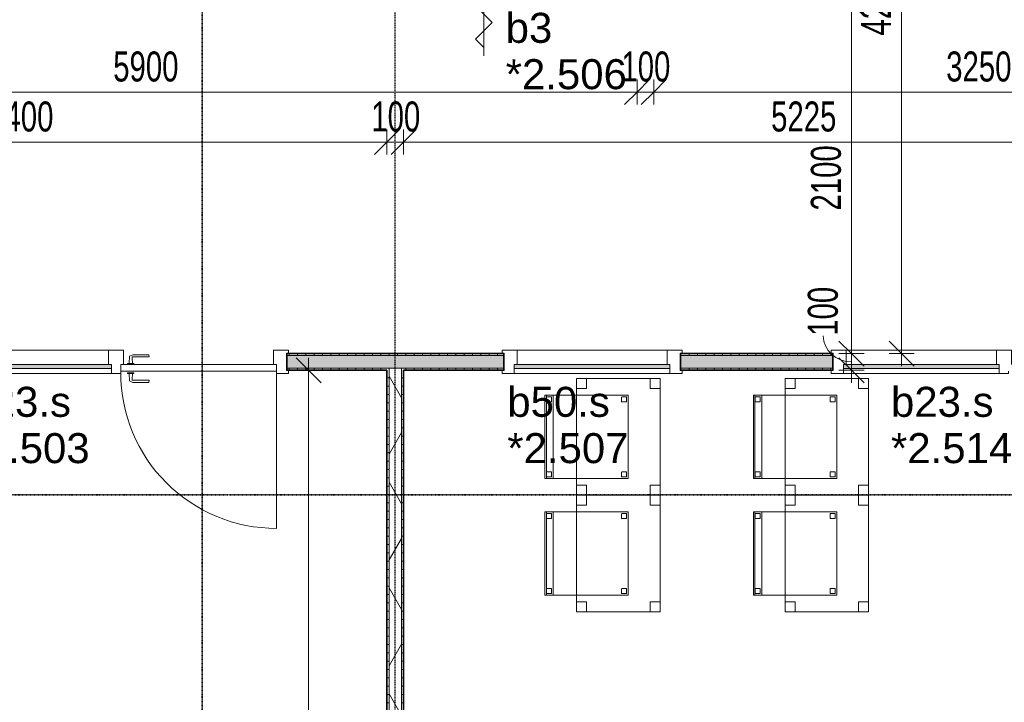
# Model space of a CAD drawing. Header units: millimetres. Extents: x -80560 to 110805, y -11020 to 52719.
# Tile 19 of 182: x 43442 to 49347, y 16058 to 20153. Entities that reach past the tile are written whole.
import ezdxf

# ---------------------------------------------------------------- set-up
doc = ezdxf.new("R2010")
doc.units = ezdxf.units.MM
for name, pattern in [('CENTER2', [20, 8, -4, 4, -4]), ('DASHDOT2', [8, 4, -2, 0, -2]), ('DASHED2', [6, 4, -2])]:
    doc.linetypes.add(name, pattern=pattern)
for name, color, linetype, lineweight in [('A-ANNO-DIMS', 211, 'Continuous', 9), ('A-ANNO-DIMS-100', 211, 'Continuous', 9), ('A-ANNO-NOTE', 131, 'Continuous', 18), ('A-DOOR', 31, 'Continuous', 18), ('A-GLAZ', 151, 'Continuous', 18), ('A-GLAZ-IDEN', 152, 'Continuous', 18), ('A-WALL', 113, 'Continuous', 35), ('A-WALL-PATT', 111, 'Continuous', 35), ('G-ANNO-SYMB', 111, 'Continuous', 9), ('I-FURN', 30, 'Continuous', 18), ('I-WALL', 2, 'Continuous', 18), ('S-GRID', 1, 'Continuous', 9)]:
    doc.layers.add(name, color=color, linetype=linetype, lineweight=lineweight)
doc.styles.add('Arial', font='arial.ttf', dxfattribs={"height": 180})
doc.styles.add('Arial_6', font='arial.ttf', dxfattribs={"width": 0.7, "height": 180})
doc.dimstyles.new('n3o_1_8', dxfattribs={"dimscale": 304.8, "dimtxt": 183.646692, "dimasz": 0.492126, "dimexe": 0.246063, "dimexo": 0.0625, "dimgap": 0.032808, "dimtad": 1, "dimdec": 0, "dimdsep": 46, "dimtxsty": 'Arial_6', "dimblk1": 'OBLIQUE', "dimblk2": 'OBLIQUE', "dimsah": 1, "dimcen": 0.09, "dimdle": 0.246063, "dimazin": 0, "dimtfac": 1, "dimtdec": 4, "dimtix": 1, "dimtmove": 0, "dimatfit": 3, "dimfxl": 0.246063, "dimfxlon": 1, "dimtvp": 1, "dimtolj": 1, "dimtzin": 0, "dimarcsym": 2})
doc.dimstyles.new('n3o_1_8_1', dxfattribs={"dimscale": 304.8, "dimtxt": 183.646692, "dimasz": 0.492126, "dimexe": 0.246063, "dimexo": 0.0625, "dimgap": 0.032808, "dimtad": 1, "dimdec": 0, "dimdsep": 46, "dimtxsty": 'Arial_6', "dimblk1": 'OBLIQUE', "dimblk2": 'OBLIQUE', "dimsah": 1, "dimcen": 0.09, "dimdle": 0.246063, "dimazin": 0, "dimtfac": 1, "dimtdec": 4, "dimtix": 1, "dimtmove": 1, "dimatfit": 3, "dimfxl": 0.246063, "dimfxlon": 1, "dimtvp": 1, "dimtolj": 1, "dimtzin": 0, "dimarcsym": 2})
doc.dimstyles.new('n3o_1_8_2', dxfattribs={"dimscale": 304.8, "dimtxt": 183.646692, "dimasz": 0.492126, "dimexe": 0.246063, "dimexo": 0.0625, "dimgap": 0.032808, "dimtad": 1, "dimdec": 0, "dimdsep": 46, "dimtxsty": 'Arial_6', "dimblk1": 'OBLIQUE', "dimblk2": 'OBLIQUE', "dimsah": 1, "dimcen": 0.09, "dimdle": 0.246063, "dimazin": 0, "dimtfac": 1, "dimtdec": 4, "dimtix": 1, "dimtmove": 2, "dimatfit": 3, "dimfxl": 0.246063, "dimfxlon": 1, "dimtvp": 1, "dimtolj": 1, "dimtzin": 0, "dimarcsym": 2})
doc.dimstyles.new('n3o_1_8_3', dxfattribs={"dimscale": 304.8, "dimtxt": 183.646692, "dimasz": 0.492126, "dimexe": 0.246063, "dimexo": 0.0625, "dimgap": 0.032808, "dimtad": 1, "dimdec": 0, "dimdsep": 46, "dimtxsty": 'Arial_6', "dimblk1": 'OBLIQUE', "dimblk2": 'OBLIQUE', "dimsah": 1, "dimcen": 0.09, "dimdle": 0.246063, "dimazin": 0, "dimtfac": 1, "dimtdec": 4, "dimtix": 1, "dimtmove": 0, "dimatfit": 3, "dimfxl": 0.246063, "dimfxlon": 1, "dimtvp": 1, "dimtolj": 1, "dimtzin": 0, "dimarcsym": 2})
doc.dimstyles.new('n3o_1_8_4', dxfattribs={"dimscale": 304.8, "dimtxt": 183.646692, "dimasz": 0.492126, "dimexe": 0.246063, "dimexo": 0.0625, "dimgap": 0.032808, "dimtad": 1, "dimdec": 0, "dimdsep": 46, "dimtxsty": 'Arial_6', "dimblk1": 'OBLIQUE', "dimblk2": 'OBLIQUE', "dimsah": 1, "dimcen": 0.09, "dimdle": 0.246063, "dimazin": 0, "dimtfac": 1, "dimtdec": 4, "dimtix": 1, "dimtmove": 0, "dimatfit": 3, "dimfxl": 0.246063, "dimfxlon": 1, "dimtvp": 1, "dimtolj": 1, "dimtzin": 0, "dimarcsym": 2})
pattern_1 = [(180, (45744.82, 14005.25), (-1e-13, -50), [])]
pattern_2 = [(270, (46107.32, 18150), (50, 2e-13), [])]

# ---------------------------------------------------------------- blocks, each defined once
blk = doc.blocks.new('32_n3o_deur_enkel met zijlicht - 90x139_17_K_930_2410x2070_deur glasstrook-33349589-DO_02 tweede verdieping')
at = {"layer": 'A-GLAZ'}
for p, q in [((-1035, 70), (-945, 70)), ((-1035, 53), (-1035, 70)), ((-945, 70), (-945, -15)), ((-45, 70), (-945, 70)), ((-45, 70), (45, 70)), ((-45, -15), (-45, 70)), ((45, 70), (45, -15)), ((945, 70), (1035, 70)), ((945, -15), (945, 70)), ((1035, 70), (1035, 53)), ((-1023, 53), (-1035, 53)), ((-1023, -52), (-1023, 53)), ((1023, 53), (1023, -52)), ((1035, 53), (1023, 53)), ((-1035, -52), (-1023, -52)), ((-1035, -69), (-1035, -52)), ((-962, -39), (-962, -69)), ((-28, -69), (-28, -39)), ((28, -55), (28, -69)), ((962, -69), (962, -55)), ((1023, -52), (1035, -52)), ((1035, -52), (1035, -69)), ((-962, -69), (-1035, -69)), ((-962, -69), (-28, -69)), ((28, -69), (-28, -69)), ((1035, -69), (962, -69))]:
    blk.add_line(p, q, dxfattribs=at)
blk = doc.blocks.new('30_n3o_raam_vast - 24mm-31742711-DO_02 tweede verdieping')
at = {"layer": 'A-DOOR'}
blk.add_hatch(color=256, dxfattribs=at).paths.add_polyline_path([(-934, -24), (0, -24), (0, 0), (-934, 0)], flags=0)
for p, q in [((-934, -24), (-934, 0)), ((-934, 0), (0, 0)), ((0, 0), (0, -24)), ((0, -24), (-934, -24))]:
    blk.add_line(p, q, dxfattribs=at)
blk = doc.blocks.new('30_n3o_deur_dicht - 40mm_draai_LS-31987325-DO_02 tweede verdieping')
at = {"layer": 'A-DOOR'}
for p, q in [((-934, -40), (-934, 0)), ((-934, 0), (0, 0)), ((0, 0), (0, -40)), ((0, -40), (-934, -40))]:
    blk.add_line(p, q, dxfattribs=at)
blk = doc.blocks.new('30_n3o_beslag_deurkruk_met_schild - std-887349-DO_02 tweede verdieping')
at = {"layer": 'A-DOOR'}
for p, q in [((18.5, 5), (-18.5, 5)), ((-18.5, 5), (-18.5, 0)), ((-10, 5), (-7.8, 48.4)), ((-7.8, 48.4), (12.7, 58)), ((8.3, 39.7), (10, 5)), ((12.7, 58), (108, 58)), ((111, 45), (13.3, 45)), ((18.5, 0), (18.5, 5)), ((108, 58), (111, 45))]:
    blk.add_line(p, q, dxfattribs=at)
at = {"layer": 'A-DOOR', "flags": 128}
blk.add_lwpolyline([(13.3, 45), (11.3, 44.6), (9.6, 43.4), (8.6, 41.7), (8.3, 39.7)], dxfattribs=at)
blk = doc.blocks.new('30_n3o_beslag_deurkruk_met_schild - std-V364-DO_02 tweede verdieping')
at = {"layer": 'A-DOOR'}
for p, q in [((18.5, 0), (-18.5, 0)), ((-18.5, 0), (-18.5, -5)), ((18.5, -5), (18.5, 0)), ((-18.5, -5), (18.5, -5)), ((-7.8, -48.4), (-10, -5)), ((12.7, -58), (-7.8, -48.4)), ((10, -5), (8.3, -39.7)), ((108, -58), (12.7, -58)), ((13.3, -45), (111, -45)), ((111, -45), (108, -58))]:
    blk.add_line(p, q, dxfattribs=at)
at = {"layer": 'A-DOOR', "flags": 128}
blk.add_lwpolyline([(8.3, -39.7), (8.6, -41.7), (9.6, -43.4), (11.3, -44.6), (13.3, -45)], dxfattribs=at)
blk = doc.blocks.new('00_n3o_symbool_swingangle - std-31756284-DO_02 tweede verdieping')
at = {"layer": 'A-DOOR'}
blk.add_line((-415, 10), (-415, 944), dxfattribs=at)
blk.add_arc((-415, 10), 934, 360, 90, dxfattribs=at)
blk = doc.blocks.new('32_n3o_raam_h1xb1 - 90x139_17_K_2410x1080-32004730-DO_02 tweede verdieping')
at = {"layer": 'A-GLAZ'}
for p, q in [((-540, 69.5), (-450, 69.5)), ((-540, 52.5), (-540, 69.5)), ((-450, 69.5), (-450, -15.5)), ((450, 69.5), (-450, 69.5)), ((450, 69.5), (540, 69.5)), ((450, -15.5), (450, 69.5)), ((540, 69.5), (540, 52.5)), ((-528, 52.5), (-540, 52.5)), ((-528, -52.5), (-528, 52.5)), ((528, 52.5), (528, -52.5)), ((540, 52.5), (528, 52.5)), ((-540, -52.5), (-528, -52.5)), ((-540, -69.5), (-540, -52.5)), ((-467, -39.5), (-467, -69.5)), ((467, -69.5), (467, -39.5)), ((528, -52.5), (540, -52.5)), ((540, -52.5), (540, -69.5)), ((-467, -69.5), (-540, -69.5)), ((-467, -69.5), (467, -69.5)), ((540, -69.5), (467, -69.5))]:
    blk.add_line(p, q, dxfattribs=at)
blk = doc.blocks.new('82_tafel1 - tafel 500x700 2-30664860-DO_02 tweede verdieping')
at = {"layer": 'I-FURN', "linetype": 'DASHED2'}
for p, q in [((-350, -250), (-350, 250)), ((-350, 250), (350, 250)), ((350, 250), (-350, 250)), ((-350, 250), (-350, -250)), ((-350, 250), (-350, 190)), ((-290, 250), (-350, 250)), ((-290, 190), (-290, 250)), ((-290, 250), (290, 250)), ((-290, 250), (-290, 190)), ((290, 250), (290, 190)), ((290, 190), (290, 250)), ((350, 250), (290, 250)), ((350, 250), (350, -250)), ((350, -250), (350, 250)), ((350, 190), (350, 250)), ((-350, -190), (-350, 190)), ((-350, 190), (-290, 190)), ((-290, 190), (-350, 190)), ((290, 190), (350, 190)), ((350, 190), (290, 190)), ((350, 190), (350, -190)), ((-290, -190), (-350, -190)), ((-350, -190), (-290, -190)), ((-350, -190), (-350, -250)), ((-290, -250), (-290, -190)), ((-290, -190), (-290, -250)), ((350, -190), (290, -190)), ((290, -190), (290, -250)), ((290, -250), (290, -190)), ((290, -190), (350, -190)), ((350, -250), (350, -190)), ((350, -250), (-350, -250)), ((-350, -250), (350, -250)), ((-350, -250), (-290, -250)), ((290, -250), (-290, -250)), ((290, -250), (350, -250))]:
    blk.add_line(p, q, dxfattribs=at)
blk = doc.blocks.new('82_zitmeubel - stoel 500x500-V382-DO_02 tweede verdieping')
at = {"layer": 'I-FURN', "linetype": 'DASHED2'}
for p, q in [((-192.1, 263), (-192.1, 73)), ((-192.1, 254.1), (-192.1, 263)), ((307.9, 263), (-192.1, 263)), ((307.9, 263), (-192.1, 263)), ((-192.1, 213), (-192.1, 254.1)), ((-192.1, 254.1), (307.9, 254.1)), ((-182.1, 252), (-182.1, 224)), ((-182.1, 224), (-182.1, 252)), ((-153.1, 253), (-181.1, 253)), ((-181.1, 253), (-153.1, 253)), ((-152.1, 224), (-152.1, 252)), ((-152.1, 252), (-152.1, 224)), ((267.9, 252), (267.9, 224)), ((267.9, 224), (267.9, 252)), ((296.9, 253), (268.9, 253)), ((268.9, 253), (296.9, 253)), ((297.9, 224), (297.9, 252)), ((297.9, 252), (297.9, 224)), ((307.9, 73), (307.9, 263)), ((307.9, 263), (307.9, 254.1)), ((307.9, 254.1), (307.9, 213)), ((-192.1, 73), (-192.1, 213)), ((-192.1, 213), (307.9, 213)), ((-181.1, 223), (-153.1, 223)), ((-153.1, 223), (-181.1, 223)), ((268.9, 223), (296.9, 223)), ((296.9, 223), (268.9, 223)), ((307.9, 213), (307.9, 73)), ((-192.1, 73), (-192.1, -237)), ((-192.1, -237), (-192.1, 73)), ((307.9, -237), (307.9, 73)), ((307.9, 73), (307.9, -237)), ((-182.1, -198), (-182.1, -226)), ((-182.1, -226), (-182.1, -198)), ((-153.1, -197), (-181.1, -197)), ((-181.1, -197), (-153.1, -197)), ((-181.1, -227), (-153.1, -227)), ((-153.1, -227), (-181.1, -227)), ((-152.1, -226), (-152.1, -198)), ((-152.1, -198), (-152.1, -226)), ((267.9, -198), (267.9, -226)), ((267.9, -226), (267.9, -198)), ((296.9, -197), (268.9, -197)), ((268.9, -197), (296.9, -197)), ((268.9, -227), (296.9, -227)), ((296.9, -227), (268.9, -227)), ((297.9, -226), (297.9, -198)), ((297.9, -198), (297.9, -226)), ((307.9, -237), (-192.1, -237)), ((307.9, -237), (-192.1, -237))]:
    blk.add_line(p, q, dxfattribs=at)
for centre, start, end in [((-181.1, 252), 90, 180), ((-181.1, 252), 135, 180), ((-181.1, 252), 90, 135), ((-153.1, 252), 0, 90), ((-153.1, 252), 0, 90), ((268.9, 252), 90, 180), ((268.9, 252), 90, 180), ((296.9, 252), 0, 90), ((296.9, 252), 75, 90), ((296.9, 252), 0, 75), ((-181.1, 224), 180, 270), ((-181.1, 224), 180, 270), ((-153.1, 224), 270, 0), ((-153.1, 224), 270, 315), ((-153.1, 224), 315, 0), ((268.9, 224), 180, 270), ((268.9, 224), 180, 270), ((296.9, 224), 270, 0), ((296.9, 224), 270, 285), ((296.9, 224), 285, 300), ((296.9, 224), 300, 345), ((296.9, 224), 345, 0), ((-181.1, -198), 90, 180), ((-181.1, -198), 150, 180), ((-181.1, -226), 180, 195), ((-181.1, -226), 180, 270), ((-181.1, -226), 195, 210), ((-181.1, -198), 135, 150), ((-181.1, -226), 210, 270), ((-181.1, -198), 90, 135), ((-153.1, -198), 0, 90), ((-153.1, -198), 0, 90), ((-153.1, -226), 270, 0), ((-153.1, -226), 270, 0), ((268.9, -198), 90, 180), ((268.9, -198), 90, 180), ((268.9, -226), 180, 270), ((268.9, -226), 180, 270), ((296.9, -198), 0, 90), ((296.9, -198), 0, 90), ((296.9, -226), 270, 0), ((296.9, -226), 270, 0)]:
    blk.add_arc(centre, 1, start, end, dxfattribs=at)
blk = doc.blocks.new('82_zitmeubel - stoel 500x500-V389-DO_02 tweede verdieping')
at = {"layer": 'I-FURN', "linetype": 'DASHED2'}
for p, q in [((-192.1, 263), (-192.1, 73)), ((-192.1, 254.1), (-192.1, 263)), ((307.9, 263), (-192.1, 263)), ((307.9, 263), (-192.1, 263)), ((-192.1, 213), (-192.1, 254.1)), ((-192.1, 254.1), (307.9, 254.1)), ((-182.1, 252), (-182.1, 224)), ((-182.1, 224), (-182.1, 252)), ((-153.1, 253), (-181.1, 253)), ((-181.1, 253), (-153.1, 253)), ((-152.1, 224), (-152.1, 252)), ((-152.1, 252), (-152.1, 224)), ((267.9, 252), (267.9, 224)), ((267.9, 224), (267.9, 252)), ((296.9, 253), (268.9, 253)), ((268.9, 253), (296.9, 253)), ((297.9, 224), (297.9, 252)), ((297.9, 252), (297.9, 224)), ((307.9, 73), (307.9, 263)), ((307.9, 263), (307.9, 254.1)), ((307.9, 254.1), (307.9, 213)), ((-192.1, 73), (-192.1, 213)), ((-192.1, 213), (307.9, 213)), ((-181.1, 223), (-153.1, 223)), ((-153.1, 223), (-181.1, 223)), ((268.9, 223), (296.9, 223)), ((296.9, 223), (268.9, 223)), ((307.9, 213), (307.9, 73)), ((-192.1, 73), (-192.1, -237)), ((-192.1, -237), (-192.1, 73)), ((307.9, -237), (307.9, 73)), ((307.9, 73), (307.9, -237)), ((-182.1, -198), (-182.1, -226)), ((-182.1, -226), (-182.1, -198)), ((-153.1, -197), (-181.1, -197)), ((-181.1, -197), (-153.1, -197)), ((-181.1, -227), (-153.1, -227)), ((-153.1, -227), (-181.1, -227)), ((-152.1, -226), (-152.1, -198)), ((-152.1, -198), (-152.1, -226)), ((267.9, -198), (267.9, -226)), ((267.9, -226), (267.9, -198)), ((296.9, -197), (268.9, -197)), ((268.9, -197), (296.9, -197)), ((268.9, -227), (296.9, -227)), ((296.9, -227), (268.9, -227)), ((297.9, -226), (297.9, -198)), ((297.9, -198), (297.9, -226)), ((307.9, -237), (-192.1, -237)), ((307.9, -237), (-192.1, -237))]:
    blk.add_line(p, q, dxfattribs=at)
for centre, start, end in [((-181.1, 252), 90, 180), ((-181.1, 252), 135, 180), ((-181.1, 252), 90, 135), ((-153.1, 252), 0, 90), ((-153.1, 252), 0, 90), ((268.9, 252), 90, 180), ((268.9, 252), 90, 180), ((296.9, 252), 0, 90), ((296.9, 252), 75, 90), ((296.9, 252), 0, 75), ((-181.1, 224), 180, 270), ((-181.1, 224), 180, 270), ((-153.1, 224), 270, 0), ((-153.1, 224), 270, 315), ((-153.1, 224), 315, 0), ((268.9, 224), 180, 270), ((268.9, 224), 180, 270), ((296.9, 224), 270, 0), ((296.9, 224), 270, 285), ((296.9, 224), 285, 300), ((296.9, 224), 300, 345), ((296.9, 224), 345, 0), ((-181.1, -198), 90, 180), ((-181.1, -198), 150, 180), ((-181.1, -226), 180, 195), ((-181.1, -226), 180, 270), ((-181.1, -226), 195, 210), ((-181.1, -198), 135, 150), ((-181.1, -226), 210, 270), ((-181.1, -198), 90, 135), ((-153.1, -198), 0, 90), ((-153.1, -198), 0, 90), ((-153.1, -226), 270, 0), ((-153.1, -226), 270, 315), ((-153.1, -226), 315, 330), ((-153.1, -226), 330, 345), ((-153.1, -226), 345, 0), ((268.9, -198), 90, 180), ((268.9, -198), 90, 180), ((268.9, -226), 180, 270), ((268.9, -226), 180, 270), ((296.9, -198), 0, 90), ((296.9, -198), 0, 90), ((296.9, -226), 270, 0), ((296.9, -226), 270, 0)]:
    blk.add_arc(centre, 1, start, end, dxfattribs=at)
blk = doc.blocks.new('DIMBLOCK254-DO_02 tweede verdieping')
at = {"layer": 'A-ANNO-DIMS-100'}
for p, q in [((41244.8, 19718.6), (41319.8, 19793.6)), ((41244.8, 19793.6), (41244.8, 19643.6)), ((41244.8, 19718.6), (41244.8, 19793.6)), ((47144.8, 19718.6), (47219.8, 19793.6)), ((47144.8, 19793.6), (47144.8, 19643.6)), ((47144.8, 19718.6), (47144.8, 19793.6)), ((41244.8, 19718.6), (41169.8, 19643.6)), ((41244.8, 19718.6), (47144.8, 19718.6)), ((47144.8, 19718.6), (47069.8, 19643.6))]:
    blk.add_line(p, q, dxfattribs=at)
at = {"layer": 'A-ANNO-DIMS-100', "color": 0, "insert": (44002.7, 19962.2), "char_height": 180, "width": 461.094, "attachment_point": 1, "line_spacing_factor": 0.941778, "style": 'Arial_6'}
blk.add_mtext('5900', dxfattribs=at)
blk = doc.blocks.new('_Oblique')
at = {"color": 0, "linetype": 'ByBlock', "lineweight": -2}
blk.add_line((-0.5, -0.5), (0.5, 0.5), dxfattribs=at)
blk = doc.blocks.new('DIMBLOCK255-DO_02 tweede verdieping')
at = {"layer": 'A-ANNO-DIMS-100'}
for p, q in [((47144.8, 19718.6), (47219.8, 19793.6)), ((47144.8, 19793.6), (47144.8, 19643.6)), ((47144.8, 19718.6), (47144.8, 19793.6)), ((47244.8, 19718.6), (47319.8, 19793.6)), ((47244.8, 19793.6), (47244.8, 19643.6)), ((47244.8, 19718.6), (47244.8, 19793.6)), ((47144.8, 19718.6), (47069.8, 19643.6)), ((47144.8, 19718.6), (47244.8, 19718.6)), ((47244.8, 19718.6), (47169.8, 19643.6))]:
    blk.add_line(p, q, dxfattribs=at)
at = {"layer": 'A-ANNO-DIMS-100', "color": 0, "insert": (47050.7, 19962.2), "char_height": 180, "width": 345.821, "attachment_point": 1, "line_spacing_factor": 0.941778, "style": 'Arial_6'}
blk.add_mtext('100', dxfattribs=at)
blk = doc.blocks.new('DIMBLOCK256-DO_02 tweede verdieping')
at = {"layer": 'A-ANNO-DIMS-100'}
for p, q in [((47244.8, 19718.6), (47319.8, 19793.6)), ((47244.8, 19793.6), (47244.8, 19643.6)), ((47244.8, 19718.6), (47244.8, 19793.6)), ((50494.8, 19718.6), (50569.8, 19793.6)), ((50494.8, 19793.6), (50494.8, 19643.6)), ((50494.8, 19718.6), (50494.8, 19793.6)), ((47244.8, 19718.6), (47169.8, 19643.6)), ((47244.8, 19718.6), (50494.8, 19718.6)), ((50494.8, 19718.6), (50419.8, 19643.6))]:
    blk.add_line(p, q, dxfattribs=at)
at = {"layer": 'A-ANNO-DIMS-100', "color": 0, "insert": (48998.8, 19962.2), "char_height": 180, "width": 461.094, "attachment_point": 1, "line_spacing_factor": 0.941778, "style": 'Arial_6'}
blk.add_mtext('3250', dxfattribs=at)
blk = doc.blocks.new('DIMBLOCK273-DO_02 tweede verdieping')
at = {"layer": 'A-ANNO-DIMS-100'}
for p, q in [((41244.8, 19418.6), (41319.8, 19493.6)), ((41244.8, 19493.6), (41244.8, 19343.6)), ((41244.8, 19418.6), (41244.8, 19493.6)), ((45644.8, 19418.6), (45719.8, 19493.6)), ((45644.8, 19343.6), (45644.8, 19493.6)), ((41244.8, 19418.6), (41169.8, 19343.6)), ((41244.8, 19418.6), (45644.8, 19418.6)), ((45644.8, 19418.6), (45569.8, 19343.6)), ((45644.8, 19418.6), (45644.8, 19343.6))]:
    blk.add_line(p, q, dxfattribs=at)
at = {"layer": 'A-ANNO-DIMS-100', "color": 0, "insert": (43252.7, 19662.2), "char_height": 180, "width": 461.094, "attachment_point": 1, "line_spacing_factor": 0.941778, "style": 'Arial_6'}
blk.add_mtext('4400', dxfattribs=at)
blk = doc.blocks.new('DIMBLOCK274-DO_02 tweede verdieping')
at = {"layer": 'A-ANNO-DIMS-100'}
for p, q in [((45644.8, 19418.6), (45719.8, 19493.6)), ((45644.8, 19343.6), (45644.8, 19493.6)), ((45744.8, 19418.6), (45819.8, 19493.6)), ((45744.8, 19343.6), (45744.8, 19493.6)), ((45644.8, 19418.6), (45569.8, 19343.6)), ((45644.8, 19418.6), (45744.8, 19418.6)), ((45644.8, 19418.6), (45644.8, 19343.6)), ((45744.8, 19418.6), (45669.8, 19343.6)), ((45744.8, 19418.6), (45744.8, 19343.6))]:
    blk.add_line(p, q, dxfattribs=at)
at = {"layer": 'A-ANNO-DIMS-100', "color": 0, "insert": (45550.7, 19662.2), "char_height": 180, "width": 345.821, "attachment_point": 1, "line_spacing_factor": 0.941778, "style": 'Arial_6'}
blk.add_mtext('100', dxfattribs=at)
blk = doc.blocks.new('DIMBLOCK275-DO_02 tweede verdieping')
at = {"layer": 'A-ANNO-DIMS-100'}
for p, q in [((45744.8, 19418.6), (45819.8, 19493.6)), ((45744.8, 19343.6), (45744.8, 19493.6)), ((50969.8, 19418.6), (51044.8, 19493.6)), ((50969.8, 19343.6), (50969.8, 19493.6)), ((45744.8, 19418.6), (45669.8, 19343.6)), ((45744.8, 19418.6), (50969.8, 19418.6)), ((45744.8, 19418.6), (45744.8, 19343.6)), ((50969.8, 19418.6), (50894.8, 19343.6)), ((50969.8, 19418.6), (50969.8, 19343.6))]:
    blk.add_line(p, q, dxfattribs=at)
at = {"layer": 'A-ANNO-DIMS-100', "color": 0, "insert": (47948.6, 19662.2), "char_height": 180, "width": 461.094, "attachment_point": 1, "line_spacing_factor": 0.941778, "style": 'Arial_6'}
blk.add_mtext('5225', dxfattribs=at)
blk = doc.blocks.new('DIMBLOCK337-DO_02 tweede verdieping')
at = {"layer": 'A-ANNO-DIMS-100'}
for p, q in [((48430.8, 20250), (48355.8, 20325)), ((48355.8, 20250), (48505.8, 20250)), ((48430.8, 20250), (48355.8, 20250)), ((48430.8, 20250), (48430.8, 18150)), ((48430.8, 20250), (48505.8, 20175)), ((48430.8, 18150), (48355.8, 18225)), ((48505.8, 18150), (48355.8, 18150)), ((48430.8, 18150), (48505.8, 18075)), ((48430.8, 18150), (48505.8, 18150))]:
    blk.add_line(p, q, dxfattribs=at)
at = {"layer": 'A-ANNO-DIMS-100', "color": 0, "insert": (48187.1, 19007.9), "char_height": 180, "width": 461.094, "attachment_point": 1, "rotation": 90, "line_spacing_factor": 0.941778, "style": 'Arial_6'}
blk.add_mtext('2100', dxfattribs=at)
blk = doc.blocks.new('DIMBLOCK338-DO_02 tweede verdieping')
at = {"layer": 'A-ANNO-DIMS-100'}
for p, q in [((48430.8, 18150), (48355.8, 18225)), ((48505.8, 18150), (48355.8, 18150)), ((48430.8, 18150), (48430.8, 17975)), ((48430.8, 18150), (48505.8, 18075)), ((48430.8, 18150), (48505.8, 18150)), ((48430.8, 18050), (48355.8, 18125)), ((48505.8, 18050), (48355.8, 18050)), ((48430.8, 18050), (48505.8, 17975)), ((48430.8, 18050), (48505.8, 18050))]:
    blk.add_line(p, q, dxfattribs=at)
blk.add_ellipse((48430.8, 18256.9), major_axis=(169.8, 0), ratio=0.924077, start_param=3.141593, end_param=4.712389, dxfattribs=at)
at = {"layer": 'A-ANNO-DIMS-100', "color": 0, "insert": (48168.6, 18256.9), "char_height": 180, "width": 345.821, "attachment_point": 1, "rotation": 90, "line_spacing_factor": 0.941778, "style": 'Arial_6'}
blk.add_mtext('100', dxfattribs=at)
blk = doc.blocks.new('DIMBLOCK349-DO_02 tweede verdieping')
at = {"layer": 'A-ANNO-DIMS-100'}
for p, q in [((48730.8, 22350), (48655.8, 22425)), ((48805.8, 22350), (48655.8, 22350)), ((48730.8, 22350), (48730.8, 18075)), ((48730.8, 22350), (48805.8, 22275)), ((48730.8, 22350), (48805.8, 22350)), ((48730.8, 18150), (48655.8, 18225)), ((48805.8, 18150), (48655.8, 18150)), ((48730.8, 18150), (48805.8, 18075)), ((48730.8, 18150), (48805.8, 18150))]:
    blk.add_line(p, q, dxfattribs=at)
at = {"layer": 'A-ANNO-DIMS-100', "color": 0, "insert": (48487.1, 20057.9), "char_height": 180, "width": 461.094, "attachment_point": 1, "rotation": 90, "line_spacing_factor": 0.941778, "style": 'Arial_6'}
blk.add_mtext('4200', dxfattribs=at)
blk = doc.blocks.new('DIMBLOCK634-DO_02 tweede verdieping')
at = {"layer": 'A-ANNO-DIMS-100'}
for p, q in [((45175, 18050), (45100, 18125)), ((45175, 18125), (45175, 11380.4)), ((45250, 18050), (45100, 18050)), ((45175, 18050), (45250, 17975)), ((45175, 18050), (45250, 18050)), ((45175, 11380.4), (45100, 11455.4)), ((45250, 11380.4), (45100, 11380.4)), ((45175, 11380.4), (45250, 11305.4)), ((45175, 11380.4), (45250, 11380.4))]:
    blk.add_line(p, q, dxfattribs=at)
at = {"layer": 'A-ANNO-DIMS-100', "color": 0, "insert": (44931.3, 14523.1), "char_height": 180, "width": 461.094, "attachment_point": 1, "rotation": 90, "line_spacing_factor": 0.941778, "style": 'Arial_6'}
blk.add_mtext('6670', dxfattribs=at)

msp = doc.modelspace()

# ---------------------------------------------------------------- hatches: boundary and pattern name
at = {"layer": 'A-WALL-PATT', "lineweight": 5}
h = msp.add_hatch(color=256, dxfattribs=at)
h.paths.add_polyline_path([(50692.7, 18062.5), (50969.8, 18062.5), (50969.8, 18137.5), (50369.8, 18137.5), (50369.8, 18062.5)], flags=0)
h.paths.add_polyline_path([(47756, 18062.5), (48319.8, 18062.5), (48319.8, 18137.5), (47404.8, 18137.5), (47404.8, 18062.5)], flags=0)
h.paths.add_polyline_path([(45044.8, 18062.5), (46344.8, 18062.5), (46344.8, 18137.5), (45044.8, 18137.5)], flags=0)
h.paths.add_polyline_path([(42994.8, 18062.5), (42994.8, 18137.5), (41232.3, 18137.5), (41232.3, 18062.5), (41882.6, 18062.5)], flags=0)
at = {"layer": 'A-WALL-PATT', "lineweight": 18}
h = msp.add_hatch(dxfattribs=at)
h.set_pattern_fill('FP_92', color=256, angle=-270, style=0, pattern_type=2)
h.set_pattern_definition(pattern_2)
h.paths.add_polyline_path([(50969.8, 18137.5), (50969.8, 18150), (50369.8, 18150), (50369.8, 18137.5), (50692.7, 18137.5)], flags=0)
h.paths.add_polyline_path([(47404.8, 18137.5), (48319.8, 18137.5), (48319.8, 18150), (47404.8, 18150)], flags=0)
h.paths.add_polyline_path([(46344.8, 18137.5), (46344.8, 18150), (45044.8, 18150), (45044.8, 18137.5)], flags=0)
h.paths.add_polyline_path([(41295.2, 18137.5), (42994.8, 18137.5), (42994.8, 18150), (41244.8, 18150), (41244.8, 18137.5)], flags=0)
h = msp.add_hatch(dxfattribs=at)
h.set_pattern_fill('FP_92', color=256, angle=-270, style=0, pattern_type=2)
h.set_pattern_definition(pattern_2)
h.paths.add_polyline_path([(48319.8, 18050), (48319.8, 18062.5), (47404.8, 18062.5), (47404.8, 18050), (47756, 18050)], flags=0)
h.paths.add_polyline_path([(50969.8, 18050), (50969.8, 18062.5), (50369.8, 18062.5), (50369.8, 18050), (50692.7, 18050)], flags=0)
h.paths.add_polyline_path([(45657.3, 18050), (45657.3, 18062.5), (45044.8, 18062.5), (45044.8, 18050), (45644.8, 18050)], flags=0)
h.paths.add_polyline_path([(46344.8, 18050), (46344.8, 18062.5), (45732.3, 18062.5), (45732.3, 18050), (45744.8, 18050)], flags=0)
h.paths.add_polyline_path([(42994.8, 18050), (42994.8, 18062.5), (41244.8, 18062.5), (41244.8, 18050), (41882.6, 18050)], flags=0)
h = msp.add_hatch(dxfattribs=at)
h.set_pattern_fill('FP_25', color=256, angle=90, style=0, pattern_type=2)
h.set_pattern_definition(pattern_1)
h.paths.add_polyline_path([(45644.8, 9960.5), (45657.3, 9960.5), (45657.3, 10000), (45644.8, 10000)], flags=0)
h.paths.add_polyline_path([(45644.8, 10300), (45657.3, 10300), (45657.3, 10320.4), (45644.8, 10320.4)], flags=0)
h.paths.add_polyline_path([(45657.3, 11380.4), (45657.3, 18050), (45644.8, 18050), (45644.8, 11380.4)], flags=0)
h = msp.add_hatch(dxfattribs=at)
h.set_pattern_fill('FP_2', color=256, style=0, pattern_type=2)
h.set_pattern_definition([(60, (24894.82, 0), (-274.963, 158.75), []), (120, (24894.82, 0), (-274.963, -158.75), [])])
h.paths.add_polyline_path([(45657.3, 9960.5), (45732.3, 9960.5), (45732.3, 10000), (45657.3, 10000)], flags=0)
h.paths.add_polyline_path([(45728.1, 10300), (45732.3, 10300), (45732.3, 10320.4), (45657.3, 10320.4), (45657.3, 10300)], flags=0)
h.paths.add_polyline_path([(45732.3, 11380.4), (45732.3, 18062.5), (45657.3, 18062.5), (45657.3, 11380.4)], flags=0)
h = msp.add_hatch(dxfattribs=at)
h.set_pattern_fill('FP_25', color=256, angle=90, style=0, pattern_type=2)
h.set_pattern_definition(pattern_1)
h.paths.add_polyline_path([(45732.3, 9960.5), (45744.8, 9960.5), (45744.8, 10000), (45732.3, 10000)], flags=0)
h.paths.add_polyline_path([(45744.8, 10300), (45744.8, 10320.4), (45732.3, 10320.4), (45733, 10300)], flags=0)
h.paths.add_polyline_path([(45732.3, 11380.4), (45744.8, 11380.4), (45744.8, 18050), (45732.3, 18050), (45732.3, 11588.7)], flags=0)

# ---------------------------------------------------------------- linework, layer by layer
at = {"layer": 'A-ANNO-NOTE', "lineweight": 9}
for p, q in [((46224.8, 19935.5), (46224.8, 20735.5)), ((46174.8, 20235.4), (46274.9, 20135.3)), ((46274.9, 20135.3), (46174.8, 20035.2)), ((46174.8, 20035.2), (46224.8, 19985.2))]:
    msp.add_line(p, q, dxfattribs=at)
at = {"layer": 'A-WALL', "lineweight": 18}
for p, q in [((46344.8, 18137.5), (45044.8, 18137.5)), ((48319.8, 18137.5), (47404.8, 18137.5)), ((46344.8, 18062.5), (45044.8, 18062.5)), ((45657.3, 11380.4), (45657.3, 18062.5)), ((45732.3, 11380.4), (45732.3, 18062.5)), ((48319.8, 18062.5), (47404.8, 18062.5))]:
    msp.add_line(p, q, dxfattribs=at)
at = {"layer": 'G-ANNO-SYMB', "linetype": 'DASHDOT2', "lineweight": 35}
for p, q in [((44537, 38972), (44537, 9115.8)), ((33930.3, 17302.3), (90250.9, 17302.3))]:
    msp.add_line(p, q, dxfattribs=at)
at = {"layer": 'I-WALL', "lineweight": 35}
for p, q in [((46344.8, 18150), (45044.8, 18150)), ((45044.8, 18150), (45044.8, 18050)), ((46344.8, 18050), (46344.8, 18150)), ((48319.8, 18150), (47404.8, 18150)), ((47404.8, 18150), (47404.8, 18050)), ((48319.8, 18050), (48319.8, 18150)), ((45044.8, 18050), (45644.8, 18050)), ((45644.8, 18050), (45644.8, 11380.4)), ((45744.8, 11380.4), (45744.8, 18050)), ((45744.8, 18050), (46344.8, 18050)), ((47404.8, 18050), (48319.8, 18050))]:
    msp.add_line(p, q, dxfattribs=at)
at = {"layer": 'S-GRID', "linetype": 'CENTER2', "lineweight": 25}
msp.add_line((45694.8, 4383.3), (45694.8, 52119.1), dxfattribs=at)

# ---------------------------------------------------------------- block references
at = {"layer": 'A-DOOR'}
for name, p in [('30_n3o_beslag_deurkruk_met_schild - std-887349-DO_02 tweede verdieping', (44107.8, 18085)), ('30_n3o_raam_vast - 24mm-31742711-DO_02 tweede verdieping', (43991.8, 18085)), ('30_n3o_deur_dicht - 40mm_draai_LS-31987325-DO_02 tweede verdieping', (44981.8, 18085)), ('30_n3o_raam_vast - 24mm-31742711-DO_02 tweede verdieping', (47341.8, 18084.5)), ('30_n3o_raam_vast - 24mm-31742711-DO_02 tweede verdieping', (49316.8, 18085)), ('30_n3o_beslag_deurkruk_met_schild - std-V364-DO_02 tweede verdieping', (44107.8, 18035))]:
    msp.add_blockref(name, p, dxfattribs=at)
at = {"layer": 'A-DOOR', "rotation": 180}
msp.add_blockref('00_n3o_symbool_swingangle - std-31756284-DO_02 tweede verdieping', (44566.8, 18045), dxfattribs=at)
at = {"layer": 'A-GLAZ'}
for name, p in [('32_n3o_deur_enkel met zijlicht - 90x139_17_K_930_2410x2070_deur glasstrook-33349589-DO_02 tweede verdieping', (44019.8, 18100)), ('32_n3o_raam_h1xb1 - 90x139_17_K_2410x1080-32004730-DO_02 tweede verdieping', (46874.8, 18100)), ('32_n3o_deur_enkel met zijlicht - 90x139_17_K_930_2410x2070_deur glasstrook-33349589-DO_02 tweede verdieping', (49344.8, 18100))]:
    msp.add_blockref(name, p, dxfattribs=at)
at = {"layer": 'I-FURN', "linetype": 'DASHED2', "rotation": 89.99999999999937}
for name, p in [('82_tafel1 - tafel 500x700 2-30664860-DO_02 tweede verdieping', (47032.3, 17650)), ('82_tafel1 - tafel 500x700 2-30664860-DO_02 tweede verdieping', (48282.3, 17650)), ('82_zitmeubel - stoel 500x500-V382-DO_02 tweede verdieping', (46855.3, 17592.1)), ('82_zitmeubel - stoel 500x500-V382-DO_02 tweede verdieping', (48105.3, 17592.1)), ('82_tafel1 - tafel 500x700 2-30664860-DO_02 tweede verdieping', (47032.3, 16950)), ('82_tafel1 - tafel 500x700 2-30664860-DO_02 tweede verdieping', (48282.3, 16950)), ('82_zitmeubel - stoel 500x500-V382-DO_02 tweede verdieping', (46855.3, 16892.1)), ('82_zitmeubel - stoel 500x500-V389-DO_02 tweede verdieping', (48105.3, 16892.1))]:
    msp.add_blockref(name, p, dxfattribs=at)

# ---------------------------------------------------------------- texts
at = {"layer": 'A-GLAZ-IDEN', "lineweight": 9, "char_height": 180, "attachment_point": 1, "style": 'Arial'}
for s, insert, width in [('b3', (46356.5, 20194), 336.709), ('*2.506', (46356.5, 19916.1), 865.822), ('b23.s', (43134.4, 17950.4), 729.536), ('b50.s', (46366.5, 17950.4), 729.536), ('b23.s', (48667.7, 17950.4), 729.536), ('*2.503', (43134.4, 17672.6), 865.822), ('*2.507', (46366.5, 17672.6), 865.822), ('*2.514', (48667.7, 17672.6), 865.822)]:
    msp.add_mtext(s, dxfattribs=dict(at, insert=insert, width=width))

# ---------------------------------------------------------------- dimensions: what is measured, and where the dimension line sits
at = {"layer": 'A-ANNO-DIMS'}
for base, p1, p2, dimstyle, override, picture, middle in [((48730.8, 18150), (48805.8, 22350), (48805.8, 18150), 'n3o_1_8_3', {"dimpost": '<>', "dimfxl": 4200}, 'DIMBLOCK349-DO_02 tweede verdieping', (48628.9, 20250)), ((48430.8, 18150), (48355.8, 20250), (48505.8, 18150), 'n3o_1_8_3', {"dimpost": '<>', "dimfxl": 2105.350327}, 'DIMBLOCK337-DO_02 tweede verdieping', (48328.9, 19200)), ((45175, 11380.4), (45250, 18050), (45250, 11380.4), 'n3o_1_8_4', {"dimpost": '<>', "dimfxl": 6669.554375}, 'DIMBLOCK634-DO_02 tweede verdieping', (45073.1, 14715.2))]:
    dim = msp.add_linear_dim(base=base, p1=p1, p2=p2, angle=90, dimstyle=dimstyle, override=override, dxfattribs=at)
    dim.commit()
    dim.dimension.update_dxf_attribs({"geometry": picture, "text_midpoint": middle})
for base, p1, p2, override, picture, middle in [((47144.8, 19718.6), (41244.8, 19793.6), (47144.8, 19793.6), {"dimpost": '<>', "dimfxl": 5900}, 'DIMBLOCK254-DO_02 tweede verdieping', (44194.8, 19820.5)), ((47244.8, 19718.6), (47144.8, 19793.6), (47244.8, 19793.6), {"dimpost": '<>', "dimfxl": 100}, 'DIMBLOCK255-DO_02 tweede verdieping', (47194.8, 19820.5)), ((45644.8, 19418.6), (41244.8, 19493.6), (45644.8, 19343.6), {"dimpost": '<>', "dimfxl": 4402.556076}, 'DIMBLOCK273-DO_02 tweede verdieping', (43444.8, 19520.5)), ((45744.8, 19418.6), (45644.8, 19343.6), (45744.8, 19343.6), {"dimpost": '<>', "dimfxl": 100}, 'DIMBLOCK274-DO_02 tweede verdieping', (45694.8, 19520.5))]:
    dim = msp.add_linear_dim(base=base, p1=p1, p2=p2, dimstyle='n3o_1_8', override=override, dxfattribs=at)
    dim.commit()
    dim.dimension.update_dxf_attribs({"geometry": picture, "text_midpoint": middle})
for base, p1, p2, override, picture, middle in [((50494.8, 19718.6), (47244.8, 19793.6), (50494.8, 19793.6), {"dimpost": '<>', "dimfxl": 3250}, 'DIMBLOCK256-DO_02 tweede verdieping', (49229.4, 19842.2)), ((50969.8, 19418.6), (45744.8, 19343.6), (50969.8, 19343.6), {"dimpost": '<>', "dimfxl": 5225}, 'DIMBLOCK275-DO_02 tweede verdieping', (48179.2, 19542.2))]:
    dim = msp.add_linear_dim(base=base, p1=p1, p2=p2, dimstyle='n3o_1_8_2', override=override, dxfattribs=at)
    dim.commit()
    dim.dimension.update_dxf_attribs({"geometry": picture, "text_midpoint": middle, "dimtype": 160})
dim = msp.add_linear_dim(base=(48430.8, 18050), p1=(48505.8, 18150), p2=(48505.8, 18050), angle=90, dimstyle='n3o_1_8_1', override={"dimpost": '<>', "dimfxl": 100}, dxfattribs=at)
dim.commit()
dim.dimension.update_dxf_attribs({"geometry": 'DIMBLOCK338-DO_02 tweede verdieping', "text_midpoint": (48288.6, 18429.8), "dimtype": 160, "text_rotation": 90})

doc.saveas('drawing.dxf')
